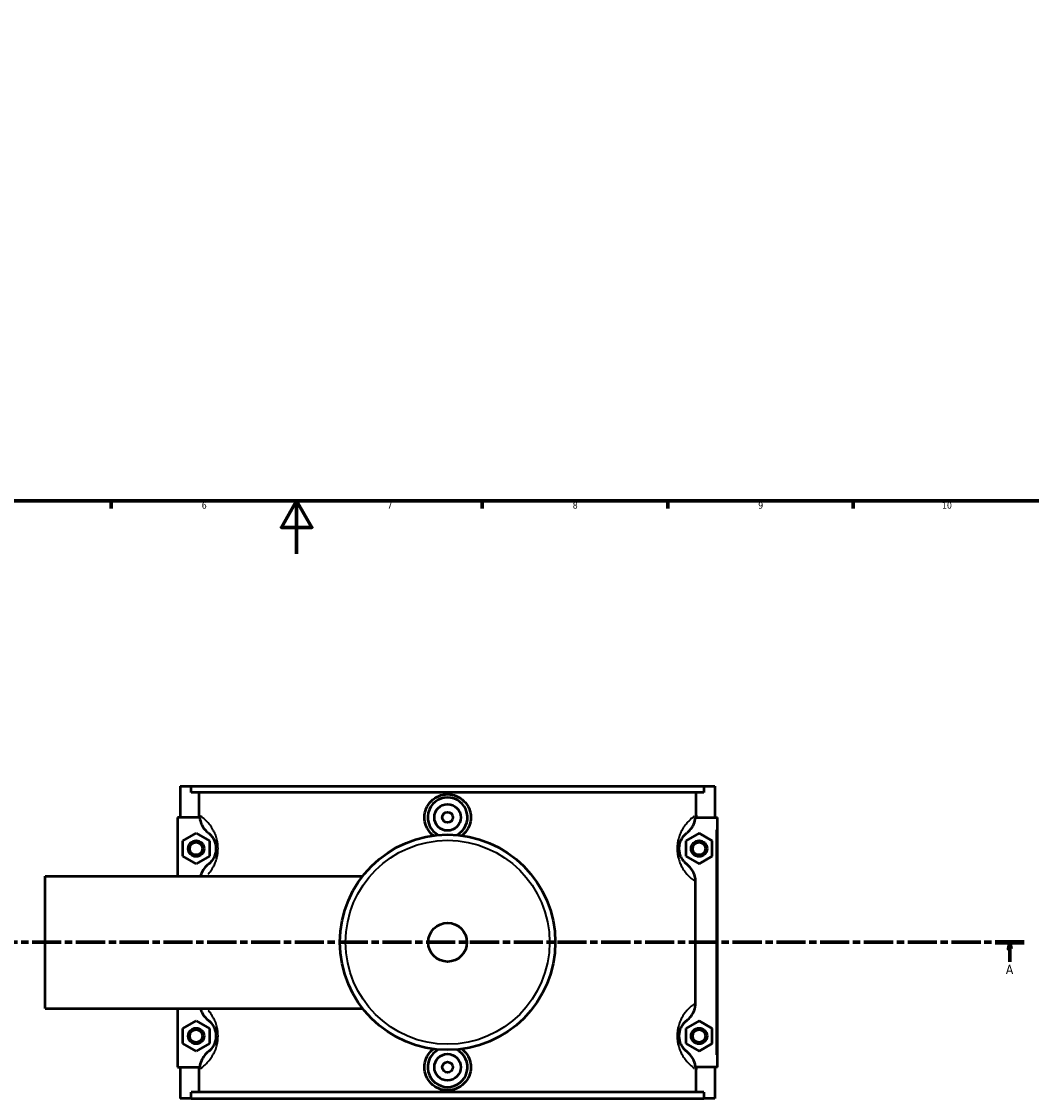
# Model space of a CAD drawing. Header units: millimetres. Extents: x 0 to 974, y -206 to 1211.
# Tile 3 of 9: x 317 to 698, y -206 to 201. Entities that reach past the tile are written whole.
import ezdxf

# ---------------------------------------------------------------- set-up
doc = ezdxf.new("R2010")
doc.units = ezdxf.units.MM
doc.linetypes.add('CHAIN', pattern=[0.3543, 0.2362, -0.0295, 0.0591, -0.0295])
for name, color, linetype, lineweight in [('Border (ISO)', 7, 'Continuous', 70), ('Section Line (ISO)', 7, 'CHAIN', 70), ('Visible (ISO)', 7, 'Continuous', 50), ('Visible Narrow (ISO)', 7, 'Continuous', 35)]:
    doc.layers.add(name, color=color, linetype=linetype, lineweight=lineweight)
doc.styles.add('Label Text (ISO)', font='tahoma.ttf')
doc.styles.add('Note Text (ISO)', font='tahoma.ttf')

# ---------------------------------------------------------------- blocks, each defined once
blk = doc.blocks.new('Borders Default Border')
at = {"layer": 'Border (ISO)'}
for p, q in [((350.42, 20), (350.42, 17.1)), ((490.58, 20), (490.58, 17.1)), ((560.67, 20), (560.67, 17.1)), ((630.75, 20), (630.75, 17.1))]:
    blk.add_line(p, q, dxfattribs=at)
at = {"layer": 'Border (ISO)', "flags": 128}
for points in [[(20, 20), (20, 574), (821, 574), (821, 20), (20, 20)], [(420.5, 0), (420.5, 20), (414.73, 10), (426.27, 10), (420.5, 20)]]:
    blk.add_lwpolyline(points, dxfattribs=at)
at = {"layer": 'Border (ISO)', "color": 232, "true_color": 0xca0064, "char_height": 2.5, "attachment_point": 7, "style": 'Note Text (ISO)'}
for s, insert in [('6', (384.66, 17.05)), ('7', (454.77, 17.1)), ('8', (524.81, 17.04)), ('9', (594.88, 17.05)), ('10', (664.29, 17.05))]:
    blk.add_mtext(s, dxfattribs=dict(at, insert=insert))
blk = doc.blocks.new('2dTransSection0')
at = {"layer": 'Section Line (ISO)', "linetype": 'CHAIN', "ltscale": 46.681}
blk.add_line((270.95, -146.75), (695.37, -146.75), dxfattribs=at)
at = {"layer": 'Section Line (ISO)', "linetype": 'Continuous', "lineweight": 140}
for p, q in [((270.95, -146.75), (281.89, -146.75)), ((684.43, -146.75), (695.37, -146.75))]:
    blk.add_line(p, q, dxfattribs=at)
at = {"layer": 'Section Line (ISO)', "linetype": 'Continuous'}
for p, q in [((276.42, -146.75), (275.92, -149.25)), ((275.92, -149.25), (276.92, -149.25)), ((276.42, -149.25), (276.42, -146.75)), ((276.92, -149.25), (276.42, -146.75)), ((276.42, -154.16), (276.42, -149.25)), ((689.9, -146.75), (689.4, -149.25)), ((689.4, -149.25), (690.4, -149.25)), ((689.9, -149.25), (689.9, -146.75)), ((690.4, -149.25), (689.9, -146.75)), ((689.9, -154.16), (689.9, -149.25))]:
    blk.add_line(p, q, dxfattribs=at)
at = {"layer": 'Section Line (ISO)', "linetype": 'Continuous', "flags": 128}
for points in [[(276.92, -149.25), (276.42, -146.75), (275.92, -149.25), (276.92, -149.25)], [(690.4, -149.25), (689.9, -146.75), (689.4, -149.25), (690.4, -149.25)]]:
    blk.add_lwpolyline(points, dxfattribs=at)
at = {"layer": 'Section Line (ISO)'}
for points in [[(276.92, -149.25), (276.42, -146.75), (275.92, -149.25), (276.92, -149.25)], [(690.4, -149.25), (689.9, -146.75), (689.4, -149.25), (690.4, -149.25)]]:
    blk.add_solid(points, dxfattribs=at)
at = {"layer": 'Section Line (ISO)', "char_height": 3.5, "attachment_point": 7, "style": 'Label Text (ISO)'}
for insert in [(274.93, -158.75), (688.41, -158.75)]:
    blk.add_mtext('A', dxfattribs=dict(at, insert=insert))

msp = doc.modelspace()

# ---------------------------------------------------------------- linework, layer by layer
at = {"layer": 'Visible (ISO)'}
for p, q in [((376.531, -87.754), (376.531, -99.554)), ((376.531, -87.754), (380.695, -87.754)), ((380.695, -87.754), (574.367, -87.754)), ((380.695, -90.114), (380.695, -87.754)), ((574.367, -87.754), (574.367, -90.114)), ((574.367, -87.754), (578.531, -87.754)), ((578.531, -87.754), (578.531, -99.554)), ((574.367, -90.114), (380.695, -90.114)), ((383.638, -98.686), (383.638, -90.114)), ((571.425, -98.686), (571.425, -90.114)), ((383.889, -99.554), (375.531, -99.554)), ((375.531, -99.554), (375.531, -121.754)), ((571.173, -99.554), (579.031, -99.554)), ((579.031, -99.554), (579.531, -99.554)), ((579.531, -193.954), (579.531, -99.554)), ((377.531, -108.467), (382.531, -105.581)), ((382.531, -105.581), (387.531, -108.467)), ((572.531, -105.581), (567.531, -108.467)), ((577.531, -108.467), (572.531, -105.581)), ((377.531, -114.241), (377.531, -108.467)), ((387.531, -108.467), (387.531, -114.241)), ((567.531, -108.467), (567.531, -114.241)), ((577.531, -114.241), (577.531, -108.467)), ((382.531, -117.128), (377.531, -114.241)), ((387.531, -114.241), (382.531, -117.128)), ((567.531, -114.241), (572.531, -117.128)), ((572.531, -117.128), (577.531, -114.241)), ((325.531, -171.754), (325.531, -121.754)), ((325.531, -121.754), (445.457, -121.754)), ((571.206, -169.629), (571.206, -123.879)), ((325.531, -171.754), (445.457, -171.754)), ((375.531, -171.754), (375.531, -193.954)), ((377.531, -179.267), (382.531, -176.381)), ((382.531, -176.381), (387.531, -179.267)), ((572.531, -176.381), (567.531, -179.267)), ((577.531, -179.267), (572.531, -176.381)), ((377.531, -185.041), (377.531, -179.267)), ((387.531, -179.267), (387.531, -185.041)), ((567.531, -179.267), (567.531, -185.041)), ((577.531, -185.041), (577.531, -179.267)), ((382.531, -187.928), (377.531, -185.041)), ((387.531, -185.041), (382.531, -187.928)), ((567.531, -185.041), (572.531, -187.928)), ((572.531, -187.928), (577.531, -185.041)), ((375.531, -193.954), (383.889, -193.954)), ((376.531, -193.954), (376.531, -205.754)), ((383.638, -203.394), (383.638, -194.823)), ((579.031, -193.954), (571.173, -193.954)), ((571.425, -203.394), (571.425, -194.823)), ((578.531, -193.954), (578.531, -205.754)), ((579.531, -193.954), (579.031, -193.954)), ((574.367, -203.394), (380.695, -203.394)), ((380.695, -205.754), (380.695, -203.394)), ((574.367, -203.394), (574.367, -205.754)), ((380.695, -205.754), (376.531, -205.754)), ((380.695, -205.754), (574.367, -205.754)), ((578.531, -205.754), (574.367, -205.754))]:
    msp.add_line(p, q, dxfattribs=at)
for centre, radius in [((477.531, -99.554), 5), ((477.531, -99.554), 2), ((382.531, -111.354), 3), ((382.531, -111.354), 2.4), ((477.531, -146.754), 40.667), ((572.531, -111.354), 3), ((572.531, -111.354), 2.4), ((477.531, -146.754), 7.32), ((382.531, -182.154), 3), ((382.531, -182.154), 2.4), ((572.531, -182.154), 3), ((572.531, -182.154), 2.4), ((477.531, -193.954), 5), ((477.531, -193.954), 2)]:
    msp.add_circle(centre, radius, dxfattribs=at)
for centre, start, end in [((477.531, -99.554), 297.09262, 242.90738), ((477.531, -193.954), 117.09262, 62.90738)]:
    msp.add_arc(centre, 7.5, start, end, dxfattribs=at)
for points, knots in [([(472.158, -106.443), (471.868, -106.219), (471.596, -105.98), (470.566, -104.957), (469.89, -103.976), (468.993, -101.824), (468.771, -100.653), (468.771, -98.455), (468.993, -97.284), (469.89, -95.132), (470.566, -94.151), (472.123, -92.604), (473.107, -91.935), (475.262, -91.047), (476.433, -90.829), (478.629, -90.829), (479.8, -91.047), (481.956, -91.935), (482.94, -92.604), (484.497, -94.151), (485.173, -95.132), (486.07, -97.284), (486.291, -98.455), (486.291, -99.554)], [1.8705015, 1.8705015, 1.8705015, 1.8705015, 1.9767592, 1.9767592, 2.3064215, 2.3064215, 2.6360837, 2.6360837, 2.965746, 2.965746, 3.2954082, 3.2954082, 3.6247669, 3.6247669, 3.9541256, 3.9541256, 4.2834843, 4.2834843, 4.6128429, 4.6128429, 4.9425052, 4.9425052, 5.2721674, 5.2721674, 5.2721674, 5.2721674]), ([(383.889, -99.554), (383.934, -100.052), (384.025, -100.544), (384.341, -101.665), (384.597, -102.28), (385.484, -103.859), (386.244, -104.737), (387.149, -105.444)], [-0.6938751, -0.6938751, -0.6938751, -0.6938751, -0.54363219, -0.54363219, -0.34440996, -0.34440996, 0, 0, 0, 0]), ([(486.291, -99.554), (486.291, -100.653), (486.07, -101.824), (485.173, -103.976), (484.497, -104.957), (483.467, -105.98), (483.194, -106.219), (482.904, -106.443)], [0, 0, 0, 0, 0.32966226, 0.32966226, 0.65932451, 0.65932451, 0.76558225, 0.76558225, 0.76558225, 0.76558225]), ([(567.914, -105.444), (568.476, -105.005), (568.983, -104.499), (569.868, -103.365), (570.242, -102.739), (570.876, -101.271), (571.095, -100.421), (571.173, -99.554)], [-0.74331412, -0.74331412, -0.74331412, -0.74331412, -0.52961225, -0.52961225, -0.31209166, -0.31209166, -0.0501672, -0.0501672, -0.0501672, -0.0501672]), ([(387.149, -105.444), (387.267, -105.536), (387.393, -105.641), (387.7, -105.915), (387.886, -106.095), (388.28, -106.529), (388.489, -106.783), (388.863, -107.324), (389.027, -107.589), (389.29, -108.095), (389.391, -108.312), (389.594, -108.815), (389.694, -109.106), (389.836, -109.64), (389.887, -109.869), (389.967, -110.348), (389.997, -110.598), (390.026, -111.018), (390.031, -111.186), (390.031, -111.354), (390.031, -111.522), (390.026, -111.69), (389.997, -112.11), (389.967, -112.36), (389.887, -112.839), (389.836, -113.069), (389.694, -113.603), (389.594, -113.893), (389.391, -114.396), (389.29, -114.613), (389.027, -115.119), (388.863, -115.384), (388.489, -115.925), (388.28, -116.18), (387.886, -116.613), (387.7, -116.793), (387.393, -117.068), (387.267, -117.172), (387.149, -117.264)], [0.9250872, 0.9250872, 0.9250872, 0.9250872, 1.2377858, 1.2377858, 1.6451547, 1.6451547, 2.0594948, 2.0594948, 2.3782179, 2.3782179, 2.5869841, 2.5869841, 2.8203842, 2.8203842, 2.980182, 2.980182, 3.140006, 3.140006, 3.2440869, 3.2440869, 3.2440869, 3.3481679, 3.3481679, 3.5079919, 3.5079919, 3.6677896, 3.6677896, 3.9011898, 3.9011898, 4.109956, 4.109956, 4.4286791, 4.4286791, 4.8430191, 4.8430191, 5.2503881, 5.2503881, 5.5630867, 5.5630867, 5.5630867, 5.5630867]), ([(567.914, -117.264), (567.796, -117.172), (567.669, -117.068), (567.362, -116.793), (567.176, -116.613), (566.782, -116.18), (566.574, -115.925), (566.2, -115.384), (566.035, -115.119), (565.773, -114.613), (565.671, -114.396), (565.468, -113.893), (565.369, -113.603), (565.226, -113.069), (565.176, -112.839), (565.095, -112.36), (565.065, -112.11), (565.037, -111.69), (565.031, -111.522), (565.031, -111.354), (565.031, -111.186), (565.037, -111.018), (565.065, -110.598), (565.095, -110.348), (565.176, -109.869), (565.226, -109.64), (565.369, -109.106), (565.468, -108.815), (565.671, -108.312), (565.773, -108.095), (566.035, -107.589), (566.2, -107.324), (566.574, -106.783), (566.782, -106.529), (567.176, -106.095), (567.362, -105.915), (567.669, -105.641), (567.796, -105.536), (567.914, -105.444)], [0.9250871, 0.9250871, 0.9250871, 0.9250871, 1.2377855, 1.2377855, 1.6451549, 1.6451549, 2.0594949, 2.0594949, 2.3782179, 2.3782179, 2.5869841, 2.5869841, 2.8203842, 2.8203842, 2.980182, 2.980182, 3.140006, 3.140006, 3.2440869, 3.2440869, 3.2440869, 3.3481679, 3.3481679, 3.5079918, 3.5079918, 3.6677896, 3.6677896, 3.9011898, 3.9011898, 4.1099559, 4.1099559, 4.4286789, 4.4286789, 4.8430189, 4.8430189, 5.2503883, 5.2503883, 5.5630867, 5.5630867, 5.5630867, 5.5630867]), ([(387.149, -117.264), (386.556, -117.727), (386.025, -118.264), (385.108, -119.471), (384.727, -120.139), (384.325, -121.146), (384.224, -121.448), (384.141, -121.754)], [-0.76585895, -0.76585895, -0.76585895, -0.76585895, -0.54066017, -0.54066017, -0.31131092, -0.31131092, -0.2157442, -0.2157442, -0.2157442, -0.2157442]), ([(571.206, -123.879), (571.206, -123.174), (571.113, -122.472), (570.75, -121.113), (570.484, -120.461), (569.578, -118.849), (568.819, -117.971), (567.914, -117.264)], [-0.76665576, -0.76665576, -0.76665576, -0.76665576, -0.55488933, -0.55488933, -0.34440996, -0.34440996, 0, 0, 0, 0]), ([(567.914, -176.244), (568.506, -175.781), (569.037, -175.245), (569.955, -174.037), (570.335, -173.369), (571.004, -171.694), (571.206, -170.667), (571.206, -169.629)], [-0.76585895, -0.76585895, -0.76585895, -0.76585895, -0.54066017, -0.54066017, -0.31131092, -0.31131092, 0, 0, 0, 0]), ([(384.141, -171.754), (384.322, -172.419), (384.585, -173.058), (385.484, -174.659), (386.244, -175.537), (387.149, -176.244)], [-0.55116301, -0.55116301, -0.55116301, -0.55116301, -0.34440996, -0.34440996, 0, 0, 0, 0]), ([(387.149, -176.244), (387.267, -176.336), (387.393, -176.441), (387.7, -176.715), (387.886, -176.895), (388.28, -177.329), (388.489, -177.583), (388.863, -178.124), (389.027, -178.389), (389.29, -178.895), (389.391, -179.112), (389.594, -179.615), (389.694, -179.906), (389.836, -180.44), (389.887, -180.669), (389.967, -181.148), (389.997, -181.398), (390.026, -181.818), (390.031, -181.986), (390.031, -182.154), (390.031, -182.322), (390.026, -182.49), (389.997, -182.91), (389.967, -183.16), (389.887, -183.639), (389.836, -183.869), (389.694, -184.403), (389.594, -184.693), (389.391, -185.196), (389.29, -185.413), (389.027, -185.919), (388.863, -186.184), (388.489, -186.725), (388.28, -186.98), (387.886, -187.413), (387.7, -187.593), (387.393, -187.868), (387.267, -187.972), (387.149, -188.064)], [0.9250872, 0.9250872, 0.9250872, 0.9250872, 1.2377858, 1.2377858, 1.6451547, 1.6451547, 2.0594948, 2.0594948, 2.3782179, 2.3782179, 2.5869841, 2.5869841, 2.8203842, 2.8203842, 2.980182, 2.980182, 3.140006, 3.140006, 3.2440869, 3.2440869, 3.2440869, 3.3481679, 3.3481679, 3.5079919, 3.5079919, 3.6677896, 3.6677896, 3.9011898, 3.9011898, 4.109956, 4.109956, 4.4286791, 4.4286791, 4.8430191, 4.8430191, 5.2503881, 5.2503881, 5.5630867, 5.5630867, 5.5630867, 5.5630867]), ([(567.914, -188.064), (567.796, -187.972), (567.669, -187.868), (567.362, -187.593), (567.176, -187.413), (566.782, -186.98), (566.574, -186.725), (566.2, -186.184), (566.035, -185.919), (565.773, -185.413), (565.671, -185.196), (565.468, -184.693), (565.369, -184.403), (565.226, -183.869), (565.176, -183.639), (565.095, -183.16), (565.065, -182.91), (565.037, -182.49), (565.031, -182.322), (565.031, -182.154), (565.031, -181.986), (565.037, -181.818), (565.065, -181.398), (565.095, -181.148), (565.176, -180.669), (565.226, -180.44), (565.369, -179.906), (565.468, -179.615), (565.671, -179.112), (565.773, -178.895), (566.035, -178.389), (566.2, -178.124), (566.574, -177.583), (566.782, -177.329), (567.176, -176.895), (567.362, -176.715), (567.669, -176.441), (567.796, -176.336), (567.914, -176.244)], [0.9250871, 0.9250871, 0.9250871, 0.9250871, 1.2377855, 1.2377855, 1.6451549, 1.6451549, 2.0594949, 2.0594949, 2.3782179, 2.3782179, 2.5869841, 2.5869841, 2.8203842, 2.8203842, 2.980182, 2.980182, 3.140006, 3.140006, 3.2440869, 3.2440869, 3.2440869, 3.3481679, 3.3481679, 3.5079918, 3.5079918, 3.6677896, 3.6677896, 3.9011898, 3.9011898, 4.1099559, 4.1099559, 4.4286789, 4.4286789, 4.8430189, 4.8430189, 5.2503883, 5.2503883, 5.5630867, 5.5630867, 5.5630867, 5.5630867]), ([(486.291, -193.954), (486.291, -195.053), (486.07, -196.224), (485.173, -198.376), (484.497, -199.357), (482.94, -200.904), (481.956, -201.573), (479.8, -202.461), (478.629, -202.679), (476.433, -202.679), (475.262, -202.461), (473.107, -201.573), (472.123, -200.904), (470.566, -199.357), (469.89, -198.376), (468.993, -196.224), (468.771, -195.053), (468.771, -193.954), (468.771, -192.855), (468.993, -191.684), (469.89, -189.532), (470.566, -188.551), (471.596, -187.528), (471.868, -187.289), (472.158, -187.066)], [2.6360837, 2.6360837, 2.6360837, 2.6360837, 2.965746, 2.965746, 3.2954082, 3.2954082, 3.6247669, 3.6247669, 3.9541256, 3.9541256, 4.2834843, 4.2834843, 4.6128429, 4.6128429, 4.9425052, 4.9425052, 5.2721674, 5.2721674, 5.2721674, 5.6018297, 5.6018297, 5.931492, 5.931492, 6.0377497, 6.0377497, 6.0377497, 6.0377497]), ([(482.904, -187.066), (483.194, -187.289), (483.467, -187.528), (484.497, -188.551), (485.173, -189.532), (486.07, -191.684), (486.291, -192.855), (486.291, -193.954)], [7.14266892, 7.14266892, 7.14266892, 7.14266892, 7.24892666, 7.24892666, 7.57858892, 7.57858892, 7.90825117, 7.90825117, 7.90825117, 7.90825117]), ([(387.149, -188.064), (386.587, -188.503), (386.08, -189.009), (385.194, -190.143), (384.821, -190.769), (384.186, -192.237), (383.968, -193.087), (383.889, -193.954)], [-0.74331412, -0.74331412, -0.74331412, -0.74331412, -0.52961225, -0.52961225, -0.31209166, -0.31209166, -0.0501672, -0.0501672, -0.0501672, -0.0501672]), ([(571.173, -193.954), (571.128, -193.457), (571.037, -192.964), (570.722, -191.843), (570.465, -191.228), (569.578, -189.649), (568.819, -188.771), (567.914, -188.064)], [-0.6938751, -0.6938751, -0.6938751, -0.6938751, -0.54363219, -0.54363219, -0.34440996, -0.34440996, 0, 0, 0, 0])]:
    msp.add_open_spline(points, degree=3, knots=knots, dxfattribs=at)
for points in [[(383.685, -99.554), (383.654, -99.266), (383.638, -98.976), (383.638, -98.686)], [(571.425, -98.686), (571.425, -98.976), (571.409, -99.266), (571.378, -99.554)], [(383.638, -194.823), (383.638, -194.532), (383.654, -194.242), (383.685, -193.954)], [(571.378, -193.954), (571.409, -194.242), (571.425, -194.532), (571.425, -194.823)]]:
    msp.add_open_spline(points, degree=3, dxfattribs=at)
at = {"layer": 'Visible Narrow (ISO)'}
msp.add_line((579.031, -104.274), (579.031, -189.234), dxfattribs=at)
msp.add_circle((477.531, -146.754), 38.525, dxfattribs=at)
for points, knots in [([(387.128, -121.004), (387.35, -120.747), (387.576, -120.47), (388.17, -119.683), (388.54, -119.135), (389.132, -118.09), (389.361, -117.641), (389.818, -116.602), (390.043, -116.001), (390.364, -114.897), (390.478, -114.423), (390.66, -113.433), (390.728, -112.917), (390.791, -112.048), (390.804, -111.701), (390.804, -111.354), (390.804, -111.007), (390.791, -110.66), (390.728, -109.791), (390.66, -109.275), (390.478, -108.285), (390.364, -107.811), (390.043, -106.707), (389.818, -106.107), (389.361, -105.068), (389.132, -104.618), (388.54, -103.573), (388.17, -103.025), (387.327, -101.907), (386.856, -101.382), (385.968, -100.486), (385.549, -100.113), (384.791, -99.493), (384.449, -99.238), (384.133, -99.018)], [-4.626189, -4.626189, -4.626189, -4.626189, -4.4286791, -4.4286791, -4.109956, -4.109956, -3.9011898, -3.9011898, -3.6677896, -3.6677896, -3.5079919, -3.5079919, -3.3481679, -3.3481679, -3.2440869, -3.2440869, -3.2440869, -3.140006, -3.140006, -2.980182, -2.980182, -2.8203842, -2.8203842, -2.5869841, -2.5869841, -2.3782179, -2.3782179, -2.0594948, -2.0594948, -1.6451547, -1.6451547, -1.2377858, -1.2377858, -0.8571293, -0.8571293, -0.8571293, -0.8571293]), ([(570.815, -99.099), (570.532, -99.3), (570.228, -99.529), (569.514, -100.113), (569.094, -100.486), (568.206, -101.382), (567.736, -101.907), (566.893, -103.025), (566.523, -103.573), (565.93, -104.618), (565.701, -105.068), (565.244, -106.107), (565.019, -106.707), (564.698, -107.811), (564.584, -108.285), (564.402, -109.275), (564.335, -109.791), (564.271, -110.66), (564.258, -111.007), (564.258, -111.354), (564.258, -111.701), (564.271, -112.048), (564.335, -112.917), (564.402, -113.433), (564.584, -114.423), (564.698, -114.897), (565.019, -116.001), (565.244, -116.602), (565.701, -117.641), (565.93, -118.09), (566.523, -119.135), (566.893, -119.683), (567.736, -120.801), (568.206, -121.327), (569.094, -122.223), (569.514, -122.595), (570.137, -123.105), (570.358, -123.276), (570.569, -123.432)], [-5.5855483, -5.5855483, -5.5855483, -5.5855483, -5.2503883, -5.2503883, -4.8430189, -4.8430189, -4.4286789, -4.4286789, -4.1099559, -4.1099559, -3.9011898, -3.9011898, -3.6677896, -3.6677896, -3.5079918, -3.5079918, -3.3481679, -3.3481679, -3.2440869, -3.2440869, -3.2440869, -3.140006, -3.140006, -2.980182, -2.980182, -2.8203842, -2.8203842, -2.5869841, -2.5869841, -2.3782179, -2.3782179, -2.0594949, -2.0594949, -1.6451549, -1.6451549, -1.2377855, -1.2377855, -0.9975561, -0.9975561, -0.9975561, -0.9975561]), ([(570.569, -170.076), (570.358, -170.232), (570.137, -170.403), (569.514, -170.913), (569.094, -171.286), (568.206, -172.182), (567.736, -172.707), (566.893, -173.825), (566.523, -174.373), (565.93, -175.418), (565.701, -175.868), (565.244, -176.907), (565.019, -177.507), (564.698, -178.611), (564.584, -179.085), (564.402, -180.075), (564.335, -180.591), (564.271, -181.46), (564.258, -181.807), (564.258, -182.154), (564.258, -182.501), (564.271, -182.848), (564.335, -183.717), (564.402, -184.233), (564.584, -185.223), (564.698, -185.697), (565.019, -186.801), (565.244, -187.402), (565.701, -188.441), (565.93, -188.89), (566.523, -189.935), (566.893, -190.483), (567.736, -191.601), (568.206, -192.127), (569.094, -193.023), (569.514, -193.395), (570.228, -193.98), (570.532, -194.209), (570.815, -194.41)], [-5.4906177, -5.4906177, -5.4906177, -5.4906177, -5.2503883, -5.2503883, -4.8430189, -4.8430189, -4.4286789, -4.4286789, -4.1099559, -4.1099559, -3.9011898, -3.9011898, -3.6677896, -3.6677896, -3.5079918, -3.5079918, -3.3481679, -3.3481679, -3.2440869, -3.2440869, -3.2440869, -3.140006, -3.140006, -2.980182, -2.980182, -2.8203842, -2.8203842, -2.5869841, -2.5869841, -2.3782179, -2.3782179, -2.0594949, -2.0594949, -1.6451549, -1.6451549, -1.2377855, -1.2377855, -0.9026255, -0.9026255, -0.9026255, -0.9026255]), ([(384.133, -194.49), (384.449, -194.27), (384.791, -194.016), (385.549, -193.395), (385.968, -193.023), (386.856, -192.127), (387.327, -191.601), (388.17, -190.483), (388.54, -189.935), (389.132, -188.89), (389.361, -188.441), (389.818, -187.402), (390.043, -186.801), (390.364, -185.697), (390.478, -185.223), (390.66, -184.233), (390.728, -183.717), (390.791, -182.848), (390.804, -182.501), (390.804, -182.154), (390.804, -181.807), (390.791, -181.46), (390.728, -180.591), (390.66, -180.075), (390.478, -179.085), (390.364, -178.611), (390.043, -177.507), (389.818, -176.907), (389.361, -175.868), (389.132, -175.418), (388.54, -174.373), (388.17, -173.825), (387.576, -173.038), (387.35, -172.761), (387.128, -172.504)], [-5.6310446, -5.6310446, -5.6310446, -5.6310446, -5.2503881, -5.2503881, -4.8430191, -4.8430191, -4.4286791, -4.4286791, -4.109956, -4.109956, -3.9011898, -3.9011898, -3.6677896, -3.6677896, -3.5079919, -3.5079919, -3.3481679, -3.3481679, -3.2440869, -3.2440869, -3.2440869, -3.140006, -3.140006, -2.980182, -2.980182, -2.8203842, -2.8203842, -2.5869841, -2.5869841, -2.3782179, -2.3782179, -2.0594948, -2.0594948, -1.8619849, -1.8619849, -1.8619849, -1.8619849])]:
    msp.add_open_spline(points, degree=3, knots=knots, dxfattribs=at)

# ---------------------------------------------------------------- block references
msp.add_blockref('Borders Default Border', (0, 0))
at = {"layer": 'Section Line (ISO)'}
msp.add_blockref('2dTransSection0', (0, 0), dxfattribs=at)

doc.saveas('drawing.dxf')
